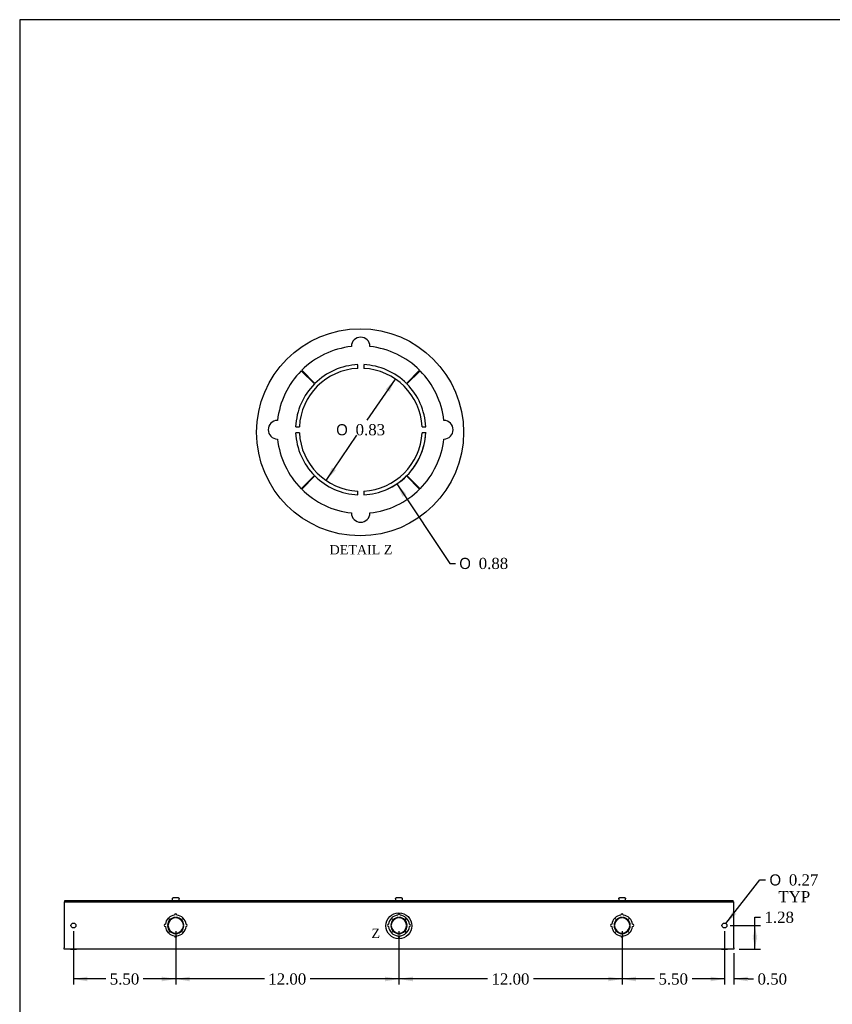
# Model space of a CAD drawing. Header units: inches. Extents: x 1 to 150, y -1 to 99.
# Tile 2 of 7: x 1 to 44, y 47 to 99. Entities that reach past the tile are written whole.
import ezdxf
from ezdxf.enums import TextEntityAlignment as Align
from ezdxf.lldxf.tags import DXFTag

# ---------------------------------------------------------------- set-up
doc = ezdxf.new("R2010")
doc.units = ezdxf.units.IN
doc.header["$MEASUREMENT"] = 0
for name, color, linetype in [('COM56307-2', 7, 'Continuous'), ('COM70721-3', 7, 'Continuous'), ('Default', 7, 'Continuous'), ('SCS19515', 7, 'Continuous')]:
    doc.layers.add(name, color=color, linetype=linetype)
doc.styles.add('SEACAD_Solid_Edge_ANSI1_Symbols', font='txt')
doc.styles.add('SEACAD_Times_New_Roman', font='times.ttf')
tags = doc.linetypes.add('CENTER2', pattern=[1.125, 0.75, -0.125, 0.125, -0.125]).pattern_tags.tags
tags[10:11] = [DXFTag(74, 4), DXFTag(75, 0), DXFTag(340, '0'), DXFTag(46, 0.0), DXFTag(50, 0.0), DXFTag(44, 0.0), DXFTag(45, 0.0)]
tags[8:9] = [DXFTag(74, 4), DXFTag(75, 0), DXFTag(340, '0'), DXFTag(46, 0.0), DXFTag(50, 0.0), DXFTag(44, 0.0), DXFTag(45, 0.0)]
tags[6:7] = [DXFTag(74, 4), DXFTag(75, 0), DXFTag(340, '0'), DXFTag(46, 0.0), DXFTag(50, 0.0), DXFTag(44, 0.0), DXFTag(45, 0.0)]
tags[4:5] = [DXFTag(74, 4), DXFTag(75, 0), DXFTag(340, '0'), DXFTag(46, 0.0), DXFTag(50, 0.0), DXFTag(44, 0.0), DXFTag(45, 0.0)]
doc.dimstyles.new('HAMMOND_(STH_-_120x80)', dxfattribs={"dimtxt": 0.6, "dimasz": 0.75, "dimexe": 0.3, "dimexo": 0.3, "dimgap": 0.15, "dimtad": 0, "dimtih": 1, "dimtoh": 1, "dimzin": 0, "dimdsep": 46, "dimtxsty": 'SEACAD_Times_New_Roman', "dimblk1": '_SE_FILLED', "dimblk2": '_SE_FILLED', "dimsah": 1, "dimcen": 0.3, "dimadec": 0, "dimazin": 0, "dimtfac": 0.8, "dimtofl": 0, "dimtmove": 1, "dimatfit": 3, "dimfxl": 1, "dimtolj": 1, "dimtzin": 0, "dimarcsym": 0})

# ---------------------------------------------------------------- blocks, each defined once
blk = doc.blocks.new('SE4')
at = {"layer": 'COM56307-2', "color": 7, "linetype": 'Continuous'}
for p, q in [((3.063, 52.154), (39.001, 52.154)), ((3.063, 52.097), (3.063, 52.154)), ((3.063, 52.097), (39.001, 52.097)), ((39.001, 52.097), (39.001, 52.154))]:
    blk.add_line(p, q, dxfattribs=at)
at = {"layer": 'COM70721-3', "color": 7, "linetype": 'Continuous'}
for p, q in [((3.032, 52.097), (3.063, 52.097)), ((3.032, 52.097), (3.032, 52.011)), ((3.032, 52.011), (3.032, 49.626)), ((39.001, 52.097), (39.032, 52.097)), ((39.032, 52.011), (39.032, 52.097)), ((39.032, 49.626), (39.032, 52.011)), ((8.595, 50.839), (8.62, 50.839)), ((8.62, 50.799), (8.595, 50.799)), ((8.633, 51.215), (8.722, 51.127)), ((8.724, 51.13), (8.636, 51.218)), ((9.012, 51.231), (9.012, 51.256)), ((9.052, 51.256), (9.052, 51.231)), ((9.428, 51.218), (9.34, 51.13)), ((9.343, 51.127), (9.432, 51.215)), ((9.444, 50.839), (9.469, 50.839)), ((9.469, 50.799), (9.444, 50.799)), ((20.595, 50.839), (20.62, 50.839)), ((20.62, 50.799), (20.595, 50.799)), ((20.633, 51.215), (20.722, 51.127)), ((20.724, 51.13), (20.636, 51.218)), ((21.012, 51.231), (21.012, 51.256)), ((21.052, 51.256), (21.052, 51.231)), ((21.428, 51.218), (21.34, 51.13)), ((21.343, 51.127), (21.432, 51.215)), ((21.444, 50.839), (21.469, 50.839)), ((21.469, 50.799), (21.444, 50.799)), ((32.595, 50.839), (32.62, 50.839)), ((32.62, 50.799), (32.595, 50.799)), ((32.633, 51.215), (32.722, 51.127)), ((32.724, 51.13), (32.636, 51.218)), ((33.012, 51.231), (33.012, 51.256)), ((33.052, 51.256), (33.052, 51.231)), ((33.428, 51.218), (33.34, 51.13)), ((33.343, 51.127), (33.432, 51.215)), ((33.444, 50.839), (33.469, 50.839)), ((33.469, 50.799), (33.444, 50.799)), ((8.722, 50.511), (8.633, 50.423)), ((8.636, 50.419), (8.724, 50.508)), ((9.012, 50.382), (9.012, 50.407)), ((9.052, 50.407), (9.052, 50.382)), ((9.34, 50.508), (9.428, 50.419)), ((9.432, 50.423), (9.343, 50.511)), ((20.722, 50.511), (20.633, 50.423)), ((20.636, 50.419), (20.724, 50.508)), ((21.012, 50.382), (21.012, 50.407)), ((21.052, 50.407), (21.052, 50.382)), ((21.34, 50.508), (21.428, 50.419)), ((21.432, 50.423), (21.343, 50.511)), ((32.722, 50.511), (32.633, 50.423)), ((32.636, 50.419), (32.724, 50.508)), ((33.012, 50.382), (33.012, 50.407)), ((33.052, 50.407), (33.052, 50.382)), ((33.34, 50.508), (33.428, 50.419)), ((33.432, 50.423), (33.343, 50.511)), ((3.032, 49.54), (3.032, 49.626)), ((39.032, 49.54), (3.032, 49.54)), ((3.376, 49.54), (3.689, 49.54)), ((38.376, 49.54), (38.689, 49.54)), ((39.032, 49.626), (39.032, 49.54))]:
    blk.add_line(p, q, dxfattribs=at)
for centre in [(3.532, 50.819), (38.532, 50.819)]:
    blk.add_circle(centre, 0.133, dxfattribs=at)
for centre, radius, start, end in [((9.032, 50.819), 0.562, 96.3794, 134.75), ((9.032, 51.378), 0.0625, 0, 180), ((9.032, 50.819), 0.562, 45.25, 83.6206), ((21.032, 50.819), 0.562, 96.3794, 134.75), ((21.032, 51.378), 0.0625, 0, 180), ((21.032, 50.819), 0.562, 45.25, 83.6206), ((33.032, 50.819), 0.562, 96.3794, 134.75), ((33.032, 51.378), 0.0625, 0, 180), ((33.032, 50.819), 0.562, 45.25, 83.6206), ((8.473, 50.819), 0.0625, 90, 270), ((9.032, 50.819), 0.562, 135.25, 173.6206), ((9.032, 50.819), 0.438, 135.25, 177.3799), ((9.032, 50.819), 0.438, 182.6201, 224.75), ((9.032, 50.819), 0.413, 92.7791, 177.2209), ((9.032, 50.819), 0.413, 182.7791, 267.2209), ((9.032, 50.819), 0.438, 92.6201, 134.75), ((9.032, 50.819), 0.438, 45.25, 87.3799), ((9.032, 50.819), 0.413, 2.7791, 87.2209), ((9.032, 50.819), 0.413, 272.7791, 357.2209), ((9.032, 50.819), 0.438, 2.6201, 44.75), ((9.032, 50.819), 0.438, 315.25, 357.3799), ((9.032, 50.819), 0.562, 6.3794, 44.75), ((9.591, 50.819), 0.0625, 270, 90), ((20.473, 50.819), 0.0625, 90, 270), ((21.032, 50.819), 0.562, 135.25, 173.6206), ((21.032, 50.819), 0.438, 135.25, 177.3799), ((21.032, 50.819), 0.438, 182.6201, 224.75), ((21.032, 50.819), 0.413, 92.7791, 177.2209), ((21.032, 50.819), 0.413, 182.7791, 267.2209), ((21.032, 50.819), 0.438, 92.6201, 134.75), ((21.032, 50.819), 0.438, 45.25, 87.3799), ((21.032, 50.819), 0.413, 2.7791, 87.2209), ((21.032, 50.819), 0.413, 272.7791, 357.2209), ((21.032, 50.819), 0.438, 2.6201, 44.75), ((21.032, 50.819), 0.438, 315.25, 357.3799), ((21.032, 50.819), 0.563, 6.3794, 44.75), ((21.591, 50.819), 0.0625, 270, 90), ((32.473, 50.819), 0.0625, 90, 270), ((33.032, 50.819), 0.562, 135.25, 173.6206), ((33.032, 50.819), 0.438, 135.25, 177.3799), ((33.032, 50.819), 0.438, 182.6201, 224.75), ((33.032, 50.819), 0.413, 92.7791, 177.2209), ((33.032, 50.819), 0.413, 182.7791, 267.2209), ((33.032, 50.819), 0.438, 92.6201, 134.75), ((33.032, 50.819), 0.438, 45.25, 87.3799), ((33.032, 50.819), 0.413, 2.7791, 87.2209), ((33.032, 50.819), 0.413, 272.7791, 357.2209), ((33.032, 50.819), 0.438, 2.6201, 44.75), ((33.032, 50.819), 0.438, 315.25, 357.3799), ((33.032, 50.819), 0.563, 6.3794, 44.75), ((33.591, 50.819), 0.0625, 270, 90), ((9.032, 50.819), 0.562, 186.3794, 224.75), ((9.032, 50.819), 0.563, 225.25, 263.6206), ((9.032, 50.819), 0.438, 225.25, 267.3799), ((9.032, 50.819), 0.438, 272.6201, 314.75), ((9.032, 50.819), 0.563, 276.3794, 314.75), ((9.032, 50.819), 0.562, 315.25, 353.6206), ((21.032, 50.819), 0.562, 186.3794, 224.75), ((21.032, 50.819), 0.563, 225.25, 263.6206), ((21.032, 50.819), 0.438, 225.25, 267.3799), ((21.032, 50.819), 0.438, 272.6201, 314.75), ((21.032, 50.819), 0.563, 276.3794, 314.75), ((21.032, 50.819), 0.563, 315.25, 353.6206), ((33.032, 50.819), 0.562, 186.3794, 224.75), ((33.032, 50.819), 0.563, 225.25, 263.6206), ((33.032, 50.819), 0.438, 225.25, 267.3799), ((33.032, 50.819), 0.438, 272.6201, 314.75), ((33.032, 50.819), 0.563, 276.3794, 314.75), ((33.032, 50.819), 0.562, 315.25, 353.6206), ((9.032, 50.26), 0.0625, 180, 0), ((21.032, 50.26), 0.0625, 180, 0), ((33.032, 50.26), 0.0625, 180, 0)]:
    blk.add_arc(centre, radius, start, end, dxfattribs=at)
at = {"layer": 'SCS19515', "color": 7, "linetype": 'Continuous'}
for p, q in [((8.845, 52.239), (8.845, 52.179)), ((8.848, 52.254), (8.846, 52.254)), ((8.939, 52.329), (9.125, 52.329)), ((9.216, 52.254), (9.218, 52.254)), ((9.22, 52.179), (9.22, 52.239)), ((20.845, 52.239), (20.845, 52.179)), ((20.849, 52.254), (20.846, 52.254)), ((20.94, 52.329), (21.125, 52.329)), ((21.219, 52.254), (21.216, 52.254)), ((21.22, 52.179), (21.22, 52.239)), ((32.845, 52.239), (32.845, 52.179)), ((32.849, 52.254), (32.846, 52.254)), ((32.94, 52.329), (33.125, 52.329)), ((33.216, 52.254), (33.219, 52.254)), ((33.22, 52.179), (33.22, 52.239))]:
    blk.add_line(p, q, dxfattribs=at)
for centre, radius, start, end in [((8.935, 52.239), 0.09, 170.4059, 180), ((8.87, 52.179), 0.025, 180, 270), ((9.195, 52.179), 0.025, 270, 0), ((9.13, 52.239), 0.09, 0, 9.5941), ((20.935, 52.239), 0.09, 170.4059, 180), ((20.87, 52.179), 0.025, 180, 270), ((21.195, 52.179), 0.025, 270, 0), ((21.13, 52.239), 0.09, 0, 9.5941), ((32.935, 52.239), 0.09, 170.4059, 180), ((32.87, 52.179), 0.025, 180, 270), ((33.195, 52.179), 0.025, 270, 0), ((33.13, 52.239), 0.09, 0, 9.5941)]:
    blk.add_arc(centre, radius, start, end, dxfattribs=at)
for points in [[(8.848, 52.254), (8.849, 52.26), (8.851, 52.265), (8.854, 52.275), (8.857, 52.28), (8.862, 52.289), (8.865, 52.293), (8.872, 52.301), (8.876, 52.305), (8.884, 52.312), (8.889, 52.315), (8.898, 52.32), (8.903, 52.322), (8.913, 52.326), (8.918, 52.327), (8.929, 52.329), (8.934, 52.329), (8.939, 52.329)], [(9.125, 52.329), (9.13, 52.329), (9.136, 52.329), (9.146, 52.327), (9.151, 52.326), (9.161, 52.322), (9.166, 52.32), (9.176, 52.315), (9.18, 52.312), (9.188, 52.305), (9.192, 52.301), (9.199, 52.293), (9.202, 52.289), (9.208, 52.28), (9.21, 52.275), (9.214, 52.265), (9.215, 52.26), (9.216, 52.254)], [(20.849, 52.254), (20.849, 52.26), (20.851, 52.265), (20.855, 52.275), (20.857, 52.28), (20.862, 52.289), (20.865, 52.293), (20.872, 52.301), (20.876, 52.305), (20.884, 52.312), (20.889, 52.315), (20.898, 52.32), (20.903, 52.322), (20.913, 52.326), (20.918, 52.327), (20.929, 52.329), (20.934, 52.329), (20.94, 52.329)], [(21.125, 52.329), (21.13, 52.329), (21.136, 52.329), (21.146, 52.327), (21.152, 52.326), (21.162, 52.322), (21.167, 52.32), (21.176, 52.315), (21.18, 52.312), (21.189, 52.305), (21.192, 52.301), (21.199, 52.293), (21.203, 52.289), (21.208, 52.28), (21.21, 52.275), (21.214, 52.265), (21.215, 52.26), (21.216, 52.254)], [(32.849, 52.254), (32.85, 52.26), (32.851, 52.265), (32.855, 52.275), (32.857, 52.28), (32.862, 52.289), (32.866, 52.293), (32.873, 52.301), (32.876, 52.305), (32.885, 52.312), (32.889, 52.315), (32.898, 52.32), (32.903, 52.322), (32.913, 52.326), (32.919, 52.327), (32.929, 52.329), (32.934, 52.329), (32.94, 52.329)], [(33.125, 52.329), (33.131, 52.329), (33.136, 52.329), (33.147, 52.327), (33.152, 52.326), (33.162, 52.322), (33.167, 52.32), (33.176, 52.315), (33.181, 52.312), (33.189, 52.305), (33.193, 52.301), (33.2, 52.293), (33.203, 52.289), (33.208, 52.28), (33.211, 52.275), (33.214, 52.265), (33.216, 52.26), (33.216, 52.254)]]:
    blk.add_open_spline(points, degree=3, knots=[0, 0, 0, 0, 0.125, 0.125, 0.25, 0.25, 0.375, 0.375, 0.5, 0.5, 0.625, 0.625, 0.75, 0.75, 0.875, 0.875, 1, 1, 1, 1], dxfattribs=at)
blk = doc.blocks.new('DMBLK539')
at = {"layer": 'Default', "linetype": 'Continuous', "transparency": 16777216}
for points in [[(40.298, 50.069), (40.173, 50.819), (40.048, 50.069)], [(40.298, 50.29), (40.048, 50.29), (40.173, 49.54)]]:
    blk.add_hatch(color=7, dxfattribs=at).paths.add_polyline_path(points)
at = {"layer": 'Default', "color": 7, "linetype": 'Continuous', "transparency": 16777216}
for p, q in [((38.832, 50.819), (40.473, 50.819)), ((40.173, 51.261), (40.473, 51.261)), ((40.173, 49.54), (40.173, 51.261)), ((39.332, 49.54), (40.473, 49.54))]:
    blk.add_line(p, q, dxfattribs=at)
at = {"layer": 'Default', "color": 7, "linetype": 'Continuous', "transparency": 16777216, "style": 'SEACAD_Times_New_Roman'}
blk.add_text('1.28', height=0.6, dxfattribs=at).set_placement((40.683, 51.561), align=Align.TOP_LEFT)
blk = doc.blocks.new('_SE_FILLED')
at = {"color": 0}
blk.add_line((0, 0), (-1, 0), dxfattribs=at)
blk.add_solid([(0, 0), (-1, -0.1665), (-1, 0.1665), (0, 0)], dxfattribs=at)
blk = doc.blocks.new('SE9')
at = {"color": 7, "linetype": 'Continuous', "style": 'SEACAD_Times_New_Roman'}
blk.add_text('Z', height=0.5, dxfattribs=at).set_placement((19.555, 50.65), align=Align.TOP_LEFT)
blk = doc.blocks.new('SE8')
at = {"layer": 'Default', "color": 7, "linetype": 'CENTER2'}
blk.add_circle((21.028, 50.802), 0.695, dxfattribs=at)
at = {"layer": 'Default'}
blk.add_blockref('SE9', (0, 0), dxfattribs=at)
blk = doc.blocks.new('SE10')
at = {"layer": 'COM70721-3', "color": 7, "linetype": 'Continuous'}
for p, q in [((18.816, 80.755), (18.816, 80.955)), ((19.136, 80.955), (19.136, 80.755)), ((15.78, 80.627), (16.491, 79.923)), ((16.512, 79.945), (15.808, 80.655)), ((22.144, 80.655), (21.44, 79.945)), ((21.462, 79.923), (22.172, 80.627)), ((15.48, 77.619), (15.68, 77.619)), ((15.68, 77.299), (15.48, 77.299)), ((22.272, 77.619), (22.473, 77.619)), ((22.473, 77.299), (22.272, 77.299)), ((16.491, 74.995), (15.78, 74.291)), ((15.808, 74.263), (16.512, 74.973)), ((21.44, 74.973), (22.144, 74.263)), ((22.172, 74.291), (21.462, 74.995)), ((18.816, 73.963), (18.816, 74.163)), ((19.136, 74.163), (19.136, 73.963))]:
    blk.add_line(p, q, dxfattribs=at)
for centre, radius, start, end in [((18.976, 81.931), 0.5, 0, 180), ((18.976, 77.459), 4.5, 96.3794, 134.75), ((18.976, 77.459), 4.5, 45.25, 83.6206), ((18.976, 77.459), 3.5, 92.6201, 134.75), ((18.976, 77.459), 3.5, 45.25, 87.3799), ((18.976, 77.459), 4.5, 135.25, 173.6206), ((18.976, 77.459), 3.3, 92.7791, 177.2209), ((18.976, 77.459), 3.3, 2.7791, 87.2209), ((18.976, 77.459), 4.5, 6.3794, 44.75), ((18.976, 77.459), 3.5, 135.25, 177.3799), ((18.976, 77.459), 3.5, 2.6201, 44.75), ((14.504, 77.459), 0.5, 90, 270), ((23.448, 77.459), 0.5, 270, 90), ((18.976, 77.459), 3.5, 182.6201, 224.75), ((18.976, 77.459), 3.3, 182.7791, 267.2209), ((18.976, 77.459), 3.3, 272.7791, 357.2209), ((18.976, 77.459), 3.5, 315.25, 357.3799), ((18.976, 77.459), 4.5, 186.3794, 224.75), ((18.976, 77.459), 4.5, 315.25, 353.6206), ((18.976, 77.459), 3.5, 225.25, 267.3799), ((18.976, 77.459), 3.5, 272.6201, 314.75), ((18.976, 77.459), 4.5, 225.25, 263.6206), ((18.976, 77.459), 4.5, 276.3794, 314.75), ((18.976, 72.987), 0.5, 180, 0)]:
    blk.add_arc(centre, radius, start, end, dxfattribs=at)
blk = doc.blocks.new('DMBLK544')
at = {"layer": 'Default', "linetype": 'Continuous', "transparency": 16777216}
for points in [[(37.782, 47.819), (38.532, 47.944), (37.782, 48.069)], [(39.782, 47.819), (39.782, 48.069), (39.032, 47.944)]]:
    blk.add_hatch(color=7, dxfattribs=at).paths.add_polyline_path(points)
at = {"layer": 'Default', "color": 7, "linetype": 'Continuous', "transparency": 16777216}
for p, q in [((38.532, 50.519), (38.532, 47.644)), ((39.032, 49.326), (39.032, 47.644)), ((38.532, 47.944), (37.032, 47.944)), ((39.801, 47.944), (39.032, 47.944)), ((39.801, 47.944), (40.101, 47.944))]:
    blk.add_line(p, q, dxfattribs=at)
at = {"layer": 'Default', "color": 7, "linetype": 'Continuous', "transparency": 16777216, "style": 'SEACAD_Times_New_Roman'}
blk.add_text('0.50', height=0.6, dxfattribs=at).set_placement((40.311, 48.244), align=Align.TOP_LEFT)
blk = doc.blocks.new('DMBLK547')
at = {"layer": 'Default', "linetype": 'Continuous', "transparency": 16777216}
blk.add_hatch(color=7, dxfattribs=at).paths.add_polyline_path([(38.977, 51.592), (38.614, 50.924), (39.174, 51.438)])
at = {"layer": 'Default', "color": 7, "linetype": 'Continuous', "transparency": 16777216}
for p, q in [((38.614, 50.924), (40.441, 53.267)), ((40.441, 53.267), (40.741, 53.267))]:
    blk.add_line(p, q, dxfattribs=at)
for s, style, p in [('O', 'SEACAD_Solid_Edge_ANSI1_Symbols', (40.951, 53.567)), ('0.27', 'SEACAD_Times_New_Roman', (41.995, 53.567)), ('TYP', 'SEACAD_Times_New_Roman', (41.431, 52.667))]:
    blk.add_text(s, height=0.6, dxfattribs=dict(at, style=style)).set_placement(p, align=Align.TOP_LEFT)
blk = doc.blocks.new('DMBLK549')
at = {"layer": 'Default', "linetype": 'Continuous', "transparency": 16777216}
for points in [[(33.782, 47.819), (33.782, 48.069), (33.032, 47.944)], [(37.782, 47.819), (38.532, 47.944), (37.782, 48.069)]]:
    blk.add_hatch(color=7, dxfattribs=at).paths.add_polyline_path(points)
at = {"layer": 'Default', "color": 7, "linetype": 'Continuous', "transparency": 16777216}
for p, q in [((33.032, 50.519), (33.032, 47.644)), ((38.532, 50.519), (38.532, 47.644)), ((34.776, 47.944), (33.032, 47.944)), ((38.532, 47.944), (36.789, 47.944))]:
    blk.add_line(p, q, dxfattribs=at)
at = {"layer": 'Default', "color": 7, "linetype": 'Continuous', "transparency": 16777216, "style": 'SEACAD_Times_New_Roman'}
blk.add_text('5.50', height=0.6, dxfattribs=at).set_placement((34.986, 48.244), align=Align.TOP_LEFT)
blk = doc.blocks.new('DMBLK550')
at = {"layer": 'Default', "linetype": 'Continuous', "transparency": 16777216}
for points in [[(21.782, 47.819), (21.782, 48.069), (21.032, 47.944)], [(32.282, 47.819), (33.032, 47.944), (32.282, 48.069)]]:
    blk.add_hatch(color=7, dxfattribs=at).paths.add_polyline_path(points)
at = {"layer": 'Default', "color": 7, "linetype": 'Continuous', "transparency": 16777216}
for p, q in [((21.032, 50.519), (21.032, 47.644)), ((33.032, 50.519), (33.032, 47.644)), ((25.799, 47.944), (21.032, 47.944)), ((33.032, 47.944), (28.266, 47.944))]:
    blk.add_line(p, q, dxfattribs=at)
at = {"layer": 'Default', "color": 7, "linetype": 'Continuous', "transparency": 16777216, "style": 'SEACAD_Times_New_Roman'}
blk.add_text('12.00', height=0.6, dxfattribs=at).set_placement((26.009, 48.244), align=Align.TOP_LEFT)
blk = doc.blocks.new('DMBLK551')
at = {"layer": 'Default', "linetype": 'Continuous', "transparency": 16777216}
for points in [[(9.782, 47.819), (9.782, 48.069), (9.032, 47.944)], [(20.282, 47.819), (21.032, 47.944), (20.282, 48.069)]]:
    blk.add_hatch(color=7, dxfattribs=at).paths.add_polyline_path(points)
at = {"layer": 'Default', "color": 7, "linetype": 'Continuous', "transparency": 16777216}
for p, q in [((9.032, 50.519), (9.032, 47.644)), ((21.032, 50.519), (21.032, 47.644)), ((13.799, 47.944), (9.032, 47.944)), ((21.032, 47.944), (16.266, 47.944))]:
    blk.add_line(p, q, dxfattribs=at)
at = {"layer": 'Default', "color": 7, "linetype": 'Continuous', "transparency": 16777216, "style": 'SEACAD_Times_New_Roman'}
blk.add_text('12.00', height=0.6, dxfattribs=at).set_placement((14.009, 48.244), align=Align.TOP_LEFT)
blk = doc.blocks.new('DMBLK552')
at = {"layer": 'Default', "linetype": 'Continuous', "transparency": 16777216}
for points in [[(4.282, 47.819), (4.282, 48.069), (3.532, 47.944)], [(8.282, 47.819), (9.032, 47.944), (8.282, 48.069)]]:
    blk.add_hatch(color=7, dxfattribs=at).paths.add_polyline_path(points)
at = {"layer": 'Default', "color": 7, "linetype": 'Continuous', "transparency": 16777216}
for p, q in [((3.532, 50.519), (3.532, 47.644)), ((9.032, 50.519), (9.032, 47.644)), ((5.276, 47.944), (3.532, 47.944)), ((9.032, 47.944), (7.289, 47.944))]:
    blk.add_line(p, q, dxfattribs=at)
at = {"layer": 'Default', "color": 7, "linetype": 'Continuous', "transparency": 16777216, "style": 'SEACAD_Times_New_Roman'}
blk.add_text('5.50', height=0.6, dxfattribs=at).set_placement((5.486, 48.244), align=Align.TOP_LEFT)
blk = doc.blocks.new('DMBLK553')
at = {"layer": 'Default', "linetype": 'Continuous', "transparency": 16777216}
for points in [[(20.313, 79.634), (20.519, 79.493), (20.839, 80.183)], [(17.434, 75.425), (17.113, 74.735), (17.64, 75.284)]]:
    blk.add_hatch(color=7, dxfattribs=at).paths.add_polyline_path(points)
at = {"layer": 'Default', "color": 7, "linetype": 'Continuous', "transparency": 16777216}
for p, q in [((19.325, 77.969), (20.839, 80.183)), ((17.113, 74.735), (18.771, 77.159))]:
    blk.add_line(p, q, dxfattribs=at)
for s, style, p in [('O', 'SEACAD_Solid_Edge_ANSI1_Symbols', (17.658, 77.759)), ('0.83', 'SEACAD_Times_New_Roman', (18.702, 77.759))]:
    blk.add_text(s, height=0.6, dxfattribs=dict(at, style=style)).set_placement(p, align=Align.TOP_LEFT)
blk = doc.blocks.new('DMBLK554')
at = {"layer": 'Default', "linetype": 'Continuous', "transparency": 16777216}
blk.add_hatch(color=7, dxfattribs=at).paths.add_polyline_path([(21.438, 73.992), (20.918, 74.547), (21.23, 73.853)])
at = {"layer": 'Default', "color": 7, "linetype": 'Continuous', "transparency": 16777216}
for p, q in [((20.918, 74.547), (23.766, 70.274)), ((23.766, 70.274), (24.066, 70.274))]:
    blk.add_line(p, q, dxfattribs=at)
blk.add_arc((18.976, 77.459), 3.5, 293.8678, 357.7091, dxfattribs=at)
for s, style, p in [('O', 'SEACAD_Solid_Edge_ANSI1_Symbols', (24.276, 70.574)), ('0.88', 'SEACAD_Times_New_Roman', (25.32, 70.574))]:
    blk.add_text(s, height=0.6, dxfattribs=dict(at, style=style)).set_placement(p, align=Align.TOP_LEFT)
blk = doc.blocks.new('BORDER')
at = {"layer": 'Default', "color": 7, "linetype": 'Continuous'}
for p, q in [((0, 27.86), (-41.86, 27.86)), ((-41.86, 27.86), (-41.86, 0))]:
    blk.add_line(p, q, dxfattribs=at)

msp = doc.modelspace()

# ---------------------------------------------------------------- linework, layer by layer
at = {"color": 7, "linetype": 'CENTER2'}
msp.add_circle((18.944, 77.321), 5.562, dxfattribs=at)

# ---------------------------------------------------------------- block references
at = {"layer": 'Default', "color": 7, "xscale": 3.56, "yscale": 3.56, "zscale": 3.56}
msp.add_blockref('BORDER', (149.664, 0.311), dxfattribs=at)
at = {"layer": 'Default'}
for name in ['SE10', 'SE4', 'SE8']:
    msp.add_blockref(name, (0, 0), dxfattribs=at)

# ---------------------------------------------------------------- texts
at = {"layer": 'Default', "color": 7, "linetype": 'Continuous', "style": 'SEACAD_Times_New_Roman'}
msp.add_text('DETAIL Z', height=0.5, dxfattribs=at).set_placement((17.303, 71.259), align=Align.TOP_LEFT)

# ---------------------------------------------------------------- dimensions: what is measured, and where the dimension line sits
at = {"layer": 'Default', "color": 7, "linetype": 'Continuous'}
for p1, p2, text, override, picture, middle in [((17.03486, 80.37112), (20.91775, 74.54676), '\\A1;<>', {"dimlfac": 0.125, "dimtmove": 0}, 'DMBLK554', (24.06622, 70.27402)), ((17.113, 74.735), (20.839, 80.183), '\\A1;<>', {"dimlfac": 0.125, "dimtofl": 1}, 'DMBLK553', (18.976, 77.459)), ((38.451, 50.714), (38.614, 50.924), '\\A1;<>\\PTYP', {"dimtmove": 0}, 'DMBLK547', (40.741, 53.267))]:
    dim = msp.add_diameter_dim_2p(p1=p1, p2=p2, text=text, dimstyle='HAMMOND_(STH_-_120x80)', override=override, dxfattribs=at)
    dim.commit()
    dim.dimension.update_dxf_attribs({"geometry": picture, "text_midpoint": middle, "dimtype": 163})
dim = msp.add_linear_dim(base=(40.173, 50.819), p1=(39.032, 49.54), p2=(38.532, 50.819), angle=90, text='\\A1;<>', dimstyle='HAMMOND_(STH_-_120x80)', dxfattribs=at)
dim.commit()
dim.dimension.update_dxf_attribs({"geometry": 'DMBLK539', "text_midpoint": (40.473, 51.261), "dimtype": 160})
for base, p1, p2, picture, middle in [((3.532, 47.944), (9.032, 50.819), (3.532, 50.819), 'DMBLK552', (6.282, 47.944)), ((9.032, 47.944), (21.032, 50.819), (9.032, 50.819), 'DMBLK551', (15.032, 47.944)), ((21.032, 47.944), (33.032, 50.819), (21.032, 50.819), 'DMBLK550', (27.032, 47.944)), ((33.032, 47.944), (38.532, 50.819), (33.032, 50.819), 'DMBLK549', (35.782, 47.944))]:
    dim = msp.add_linear_dim(base=base, p1=p1, p2=p2, text='\\A1;<>', dimstyle='HAMMOND_(STH_-_120x80)', override={"dimtmove": 0}, dxfattribs=at)
    dim.commit()
    dim.dimension.update_dxf_attribs({"geometry": picture, "text_midpoint": middle, "dimtype": 160})
dim = msp.add_linear_dim(base=(38.532, 47.944), p1=(39.032, 49.626), p2=(38.532, 50.819), text='\\A1;<>', dimstyle='HAMMOND_(STH_-_120x80)', dxfattribs=at)
dim.commit()
dim.dimension.update_dxf_attribs({"geometry": 'DMBLK544', "text_midpoint": (40.101, 47.944), "dimtype": 160})

doc.saveas('drawing.dxf')
